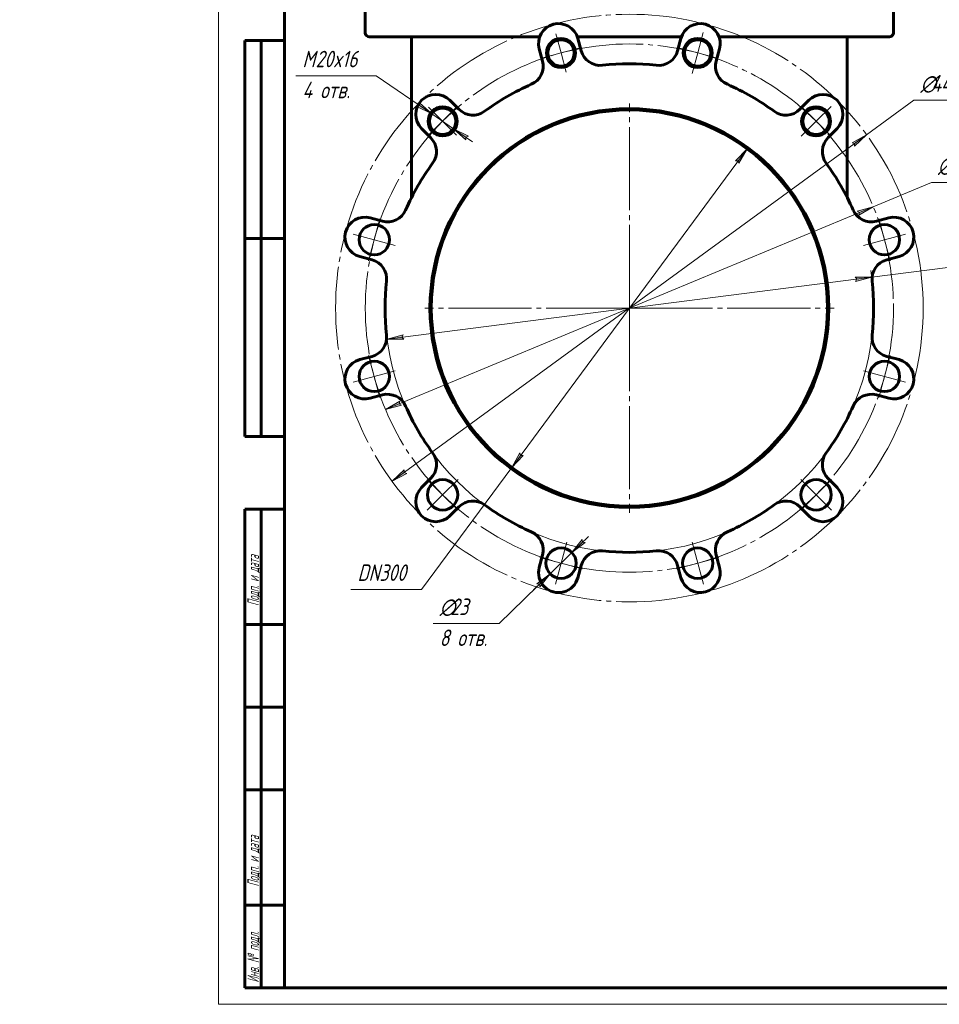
# Model space of a CAD drawing. Header units: millimetres. Extents: x -60 to 420, y 0 to 594.
# Tile 1 of 3: x -60 to 218, y 0 to 298. Entities that reach past the tile are written whole.
import ezdxf

# ---------------------------------------------------------------- set-up
doc = ezdxf.new("R2010")
doc.units = ezdxf.units.MM
for name, pattern in [('K5LT_AXLED', [29.668606, 25.168606, -1.5, 1.5, -1.5]), ('K5LT_BASIC', [0]), ('K5LT_THIN', [0])]:
    doc.linetypes.add(name, pattern=pattern)
doc.layers.add('Системный слой', color=7, linetype='Continuous')
doc.layers.add('Системный слой (1)', color=7, linetype='Continuous', true_color=0x6c6c6c)
doc.styles.add('KDIMTEXTSTYLE', font='GOST_AU.SHX', dxfattribs={"width": 0.96, "oblique": 15, "height": 5})
doc.styles.add('KTEXTSTYLE', font='GOST_AU.SHX', dxfattribs={"width": 0.56, "height": 5})
doc.dimstyles.new('KDIMSTYLE (0.40)', dxfattribs={"dimtxt": 5, "dimasz": 1, "dimexe": 2, "dimexo": 0, "dimgap": 1, "dimtad": 1, "dimlfac": 2.5, "dimtxsty": 'KDIMTEXTSTYLE', "dimsah": 1, "dimcen": 0, "dimdle": 1, "dimadec": 0, "dimazin": 0, "dimtfac": 0.667, "dimtmove": 0, "dimatfit": 3, "dimfxl": 1, "dimtvp": 1, "dimtolj": 1, "dimtzin": 0, "dimarcsym": 0})

# ---------------------------------------------------------------- blocks, each defined once
blk = doc.blocks.new('U14')
at = {"layer": 'Системный слой (1)', "color": 30, "linetype": 'K5LT_AXLED', "lineweight": 18, "true_color": 0xff8000}
for q in [(124.51, 272.9), (62.51, 210.9), (124.51, 148.9), (186.51, 210.9)]:
    blk.add_line((124.51, 210.9), q, dxfattribs=at)
blk = doc.blocks.new('U15')
at = {"layer": 'Системный слой (1)', "color": 30, "linetype": 'K5LT_AXLED', "lineweight": 18, "true_color": 0xff8000}
for q in [(146.88, 294.36), (139.04, 289.83), (143.56, 281.99), (151.4, 286.52)]:
    blk.add_line((145.22, 288.18), q, dxfattribs=at)
blk = doc.blocks.new('U16')
at = {"layer": 'Системный слой (1)', "color": 30, "linetype": 'K5LT_AXLED', "lineweight": 18, "true_color": 0xff8000}
for q in [(176.56, 272), (185.61, 272), (176.56, 262.94), (185.61, 262.94)]:
    blk.add_line((181.08, 267.47), q, dxfattribs=at)
blk = doc.blocks.new('U17')
at = {"layer": 'Системный слой (1)', "color": 30, "linetype": 'K5LT_AXLED', "lineweight": 18, "true_color": 0xff8000}
for q in [(200.08, 237.98), (208.16, 233.32), (195.41, 229.9), (203.5, 225.23)]:
    blk.add_line((201.79, 231.61), q, dxfattribs=at)
blk = doc.blocks.new('U18')
at = {"layer": 'Системный слой (1)', "color": 30, "linetype": 'K5LT_AXLED', "lineweight": 18, "true_color": 0xff8000}
for q in [(203.5, 196.57), (195.41, 191.9), (200.08, 183.82), (208.16, 188.49)]:
    blk.add_line((201.79, 190.2), q, dxfattribs=at)
blk = doc.blocks.new('U19')
at = {"layer": 'Системный слой (1)', "color": 30, "linetype": 'K5LT_AXLED', "lineweight": 18, "true_color": 0xff8000}
for q in [(176.41, 159), (185.75, 159), (176.41, 149.67), (185.75, 149.67)]:
    blk.add_line((181.08, 154.33), q, dxfattribs=at)
blk = doc.blocks.new('U20')
at = {"layer": 'Системный слой (1)', "color": 30, "linetype": 'K5LT_AXLED', "lineweight": 18, "true_color": 0xff8000}
for q in [(143.51, 140), (151.59, 135.34), (138.84, 131.92), (146.93, 127.25)]:
    blk.add_line((145.22, 133.63), q, dxfattribs=at)
blk = doc.blocks.new('U21')
at = {"layer": 'Системный слой (1)', "color": 30, "linetype": 'K5LT_AXLED', "lineweight": 18, "true_color": 0xff8000}
for q in [(105.52, 140), (97.43, 135.34), (102.1, 127.25), (110.18, 131.92)]:
    blk.add_line((103.81, 133.63), q, dxfattribs=at)
blk = doc.blocks.new('U22')
at = {"layer": 'Системный слой (1)', "color": 30, "linetype": 'K5LT_AXLED', "lineweight": 18, "true_color": 0xff8000}
for q in [(63.28, 159), (72.61, 159), (63.28, 149.67), (72.61, 149.67)]:
    blk.add_line((67.94, 154.33), q, dxfattribs=at)
blk = doc.blocks.new('U23')
at = {"layer": 'Системный слой (1)', "color": 30, "linetype": 'K5LT_AXLED', "lineweight": 18, "true_color": 0xff8000}
for q in [(45.53, 196.57), (53.61, 191.9), (40.86, 188.49), (48.95, 183.82)]:
    blk.add_line((47.24, 190.2), q, dxfattribs=at)
blk = doc.blocks.new('U24')
at = {"layer": 'Системный слой (1)', "color": 30, "linetype": 'K5LT_AXLED', "lineweight": 18, "true_color": 0xff8000}
for q in [(48.95, 237.98), (40.86, 233.32), (45.53, 225.23), (53.61, 229.9)]:
    blk.add_line((47.24, 231.61), q, dxfattribs=at)
blk = doc.blocks.new('U25')
at = {"layer": 'Системный слой (1)', "color": 30, "linetype": 'K5LT_AXLED', "lineweight": 18, "true_color": 0xff8000}
for q in [(63.7, 271.71), (72.19, 271.71), (63.7, 263.23), (72.19, 263.23)]:
    blk.add_line((67.94, 267.47), q, dxfattribs=at)
blk = doc.blocks.new('U26')
at = {"layer": 'Системный слой (1)', "color": 30, "linetype": 'K5LT_AXLED', "lineweight": 18, "true_color": 0xff8000}
for q in [(102.25, 293.97), (109.6, 289.73), (98.01, 286.62), (105.36, 282.38)]:
    blk.add_line((103.81, 288.18), q, dxfattribs=at)
blk = doc.blocks.new('D0')
at = {"layer": 'Системный слой (1)'}
for points in [[(193.04, 218.99), (197.92, 220.28), (192.87, 220.3), (193.45, 219.71)], [(56.15, 201.5), (55.57, 202.09), (55.99, 202.81), (51.11, 201.52)]]:
    blk.add_hatch(color=7, dxfattribs=at).paths.add_polyline_path(points)
at = {"layer": 'Системный слой (1)', "color": 7, "linetype": 'K5LT_THIN', "lineweight": 18, "true_color": 0xffffff}
for p, q in [((197.92, 220.28), (220.94, 223.22)), ((51.11, 201.52), (197.92, 220.28)), ((193.45, 219.71), (192.87, 220.3)), ((192.87, 220.3), (197.92, 220.28)), ((197.92, 220.28), (193.04, 218.99)), ((193.04, 218.99), (193.45, 219.71)), ((51.11, 201.52), (55.99, 202.81)), ((56.15, 201.5), (51.11, 201.52)), ((55.99, 202.81), (55.57, 202.09)), ((55.57, 202.09), (56.15, 201.5))]:
    blk.add_line(p, q, dxfattribs=at)
for start, end in [(6.3353, 8.8294), (185.7325, 353.6647), (185.7325, 353.6647)]:
    blk.add_arc((124.51, 210.9), 74, start, end, dxfattribs=at)
blk.add_wipeout([(222.94, 224.22), (222.94, 231.6), (236.76, 231.6), (236.76, 224.22)]).dxf.layer = 'Системный слой (1)'
blk.add_line((220.94, 223.22), (239.33, 223.22), dxfattribs=at)
at = {"layer": 'Системный слой (1)', "color": 7, "char_height": 5, "attachment_point": 1, "style": 'KTEXTSTYLE'}
for s, insert in [('\\H5.0;\\W1.000;\\Q15;\\Q15;\\W0.960;∅', (222.94, 230.81)), ('\\H5.0;\\W1.000;\\Q15;\\Q15;\\W0.960;370', (226.25, 230.81))]:
    blk.add_mtext(s, dxfattribs=dict(at, insert=insert))
blk = doc.blocks.new('KDIMARROW_01')
at = {"layer": 'Системный слой'}
blk.add_hatch(color=0, dxfattribs=at).paths.add_polyline_path([(-5, -0.66), (0, 0), (-5, 0.66), (-4.5, 0)])
at = {"layer": 'Системный слой', "color": 0, "linetype": 'K5LT_THIN', "lineweight": 18}
for p, q in [((-4.5, 0), (-5, 0.66)), ((-5, 0.66), (0, 0)), ((0, 0), (-5, -0.66)), ((-5, -0.66), (-4.5, 0))]:
    blk.add_line(p, q, dxfattribs=at)
at = {"layer": 'Системный слой (1)', "color": 0, "linetype": 'K5LT_THIN', "lineweight": 18}
blk.add_line((124.51, 210.9), (124.11, 210.9), dxfattribs=at)
blk = doc.blocks.new('D1')
at = {"layer": 'Системный слой (1)'}
for points in [[(107.1, 136.84), (111.14, 139.86), (110.32, 139.98), (110.22, 140.8)], [(97.39, 126.45), (100.51, 130.42), (96.47, 127.4), (97.29, 127.27)]]:
    blk.add_hatch(color=7, dxfattribs=at).paths.add_polyline_path(points)
at = {"layer": 'Системный слой (1)', "color": 7, "linetype": 'K5LT_THIN', "lineweight": 18, "true_color": 0xffffff}
for p, q in [((107.1, 136.84), (112.11, 141.73)), ((110.22, 140.8), (107.1, 136.84)), ((110.32, 139.98), (110.22, 140.8)), ((107.1, 136.84), (111.14, 139.86)), ((111.14, 139.86), (110.32, 139.98)), ((107.1, 136.84), (100.51, 130.42)), ((100.51, 130.42), (85.03, 115.32)), ((100.51, 130.42), (95.5, 125.53)), ((100.51, 130.42), (96.47, 127.4)), ((97.39, 126.45), (100.51, 130.42)), ((96.47, 127.4), (97.29, 127.27)), ((97.29, 127.27), (97.39, 126.45))]:
    blk.add_line(p, q, dxfattribs=at)
blk.add_wipeout([(67.03, 106.94), (67.03, 123.7), (82.39, 123.7), (82.39, 106.94)]).dxf.layer = 'Системный слой (1)'
blk.add_line((85.03, 115.32), (65.03, 115.32), dxfattribs=at)
at = {"layer": 'Системный слой (1)', "color": 7, "char_height": 5, "attachment_point": 1, "style": 'KTEXTSTYLE'}
for s, insert in [('\\H5.0;\\W1.000;\\Q15;\\Q15;\\W0.960;∅', (67.03, 122.91)), ('\\H5.0;\\W1.000;\\Q15;\\Q15;\\W0.960;23', (70.33, 122.91)), ('\\H5.0;\\W1.000;\\Q15;\\Q15;\\W0.960;8 отв.', (67.03, 113.53))]:
    blk.add_mtext(s, dxfattribs=dict(at, insert=insert))
blk = doc.blocks.new('D2')
at = {"layer": 'Системный слой (1)'}
for points in [[(157.71, 254.76), (160.15, 259.17), (156.65, 255.54), (157.48, 255.55)], [(88.88, 162.63), (92.38, 166.26), (91.55, 166.25), (91.32, 167.05)]]:
    blk.add_hatch(color=7, dxfattribs=at).paths.add_polyline_path(points)
at = {"layer": 'Системный слой (1)', "color": 7, "linetype": 'K5LT_THIN', "lineweight": 18, "true_color": 0xffffff}
for p, q in [((160.15, 259.17), (88.88, 162.63)), ((156.65, 255.54), (160.15, 259.17)), ((160.15, 259.17), (157.71, 254.76)), ((157.48, 255.55), (156.65, 255.54)), ((157.71, 254.76), (157.48, 255.55)), ((88.88, 162.63), (91.32, 167.05)), ((91.32, 167.05), (91.55, 166.25)), ((92.38, 166.26), (88.88, 162.63)), ((91.55, 166.25), (92.38, 166.26)), ((88.88, 162.63), (61.58, 125.66))]:
    blk.add_line(p, q, dxfattribs=at)
blk.add_wipeout([(42.15, 126.66), (42.15, 134.04), (58.88, 134.04), (58.88, 126.66)]).dxf.layer = 'Системный слой (1)'
blk.add_line((61.58, 125.66), (40.15, 125.66), dxfattribs=at)
at = {"layer": 'Системный слой (1)', "color": 7, "insert": (42.15, 133.25), "char_height": 5, "attachment_point": 1, "style": 'KTEXTSTYLE'}
blk.add_mtext('\\H5.0;\\W1.000;\\Q15;\\Q15;\\W0.960;DN300', dxfattribs=at)
blk = doc.blocks.new('D3')
at = {"layer": 'Системный слой (1)'}
for points in [[(64.64, 269.73), (60.89, 273.1), (60.93, 272.27), (60.15, 272.01)], [(75.74, 262.93), (71.24, 265.21), (75, 261.84), (74.96, 262.67)]]:
    blk.add_hatch(color=7, dxfattribs=at).paths.add_polyline_path(points)
at = {"layer": 'Системный слой (1)', "color": 7, "linetype": 'K5LT_THIN', "lineweight": 18, "true_color": 0xffffff}
for p, q in [((64.64, 269.73), (47.82, 281.25)), ((64.64, 269.73), (58.87, 273.69)), ((60.93, 272.27), (60.15, 272.01)), ((60.15, 272.01), (64.64, 269.73)), ((64.64, 269.73), (60.89, 273.1)), ((60.89, 273.1), (60.93, 272.27)), ((71.24, 265.21), (64.64, 269.73)), ((71.24, 265.21), (75, 261.84)), ((75.74, 262.93), (71.24, 265.21)), ((71.24, 265.21), (77.02, 261.25)), ((74.96, 262.67), (75.74, 262.93)), ((75, 261.84), (74.96, 262.67))]:
    blk.add_line(p, q, dxfattribs=at)
blk.add_wipeout([(25.48, 272.87), (25.48, 289.64), (45.01, 289.64), (45.01, 272.87)]).dxf.layer = 'Системный слой (1)'
blk.add_line((47.82, 281.25), (23.48, 281.25), dxfattribs=at)
at = {"layer": 'Системный слой (1)', "color": 7, "char_height": 5, "attachment_point": 1, "style": 'KTEXTSTYLE'}
for s, insert in [('\\H5.0;\\W1.000;\\Q15;\\Q15;\\W0.960;M', (25.48, 288.84)), ('\\H5.0;\\W1.000;\\Q15;\\Q15;\\W0.960;20x16', (29.45, 288.84)), ('\\H5.0;\\W1.000;\\Q15;\\Q15;\\W0.960;4 отв.', (25.48, 279.46))]:
    blk.add_mtext(s, dxfattribs=dict(at, insert=insert))
blk = doc.blocks.new('D7')
at = {"layer": 'Системный слой (1)'}
for points in [[(192.75, 259.9), (196.4, 263.38), (191.97, 260.96), (192.76, 260.73)], [(52.63, 158.42), (57.06, 160.84), (56.27, 161.08), (56.28, 161.9)]]:
    blk.add_hatch(color=7, dxfattribs=at).paths.add_polyline_path(points)
at = {"layer": 'Системный слой (1)', "color": 7, "linetype": 'K5LT_THIN', "lineweight": 18, "true_color": 0xffffff}
for p, q in [((196.4, 263.38), (210.72, 273.83)), ((52.63, 158.42), (196.4, 263.38)), ((191.97, 260.96), (196.4, 263.38)), ((196.4, 263.38), (192.75, 259.9)), ((192.76, 260.73), (191.97, 260.96)), ((192.75, 259.9), (192.76, 260.73)), ((52.63, 158.42), (56.28, 161.9)), ((56.28, 161.9), (56.27, 161.08)), ((56.27, 161.08), (57.06, 160.84)), ((57.06, 160.84), (52.63, 158.42))]:
    blk.add_line(p, q, dxfattribs=at)
blk.add_wipeout([(212.72, 274.83), (212.72, 282.22), (226.15, 282.22), (226.15, 274.83)]).dxf.layer = 'Системный слой (1)'
blk.add_line((210.72, 273.83), (228.71, 273.83), dxfattribs=at)
at = {"layer": 'Системный слой (1)', "color": 7, "char_height": 5, "attachment_point": 1, "style": 'KTEXTSTYLE'}
for s, insert in [('\\H5.0;\\W1.000;\\Q15;\\Q15;\\W0.960;∅', (212.72, 281.42)), ('\\H5.0;\\W1.000;\\Q15;\\Q15;\\W0.960;445', (216.02, 281.42))]:
    blk.add_mtext(s, dxfattribs=dict(at, insert=insert))
blk = doc.blocks.new('D8')
at = {"layer": 'Системный слой (1)'}
for points in [[(194.03, 239.06), (198.39, 241.59), (193.52, 240.28), (194.24, 239.86)], [(55.5, 181.52), (54.79, 181.94), (55, 182.74), (50.63, 180.21)]]:
    blk.add_hatch(color=7, dxfattribs=at).paths.add_polyline_path(points)
at = {"layer": 'Системный слой (1)', "color": 7, "linetype": 'K5LT_THIN', "lineweight": 18, "true_color": 0xffffff}
for p, q in [((198.39, 241.59), (216.03, 248.92)), ((50.63, 180.21), (198.39, 241.59)), ((193.52, 240.28), (198.39, 241.59)), ((198.39, 241.59), (194.03, 239.06)), ((194.24, 239.86), (193.52, 240.28)), ((194.03, 239.06), (194.24, 239.86)), ((50.63, 180.21), (55, 182.74)), ((55, 182.74), (54.79, 181.94)), ((54.79, 181.94), (55.5, 181.52)), ((55.5, 181.52), (50.63, 180.21))]:
    blk.add_line(p, q, dxfattribs=at)
blk.add_wipeout([(218.03, 249.92), (218.03, 257.3), (231.97, 257.3), (231.97, 249.92)]).dxf.layer = 'Системный слой (1)'
blk.add_line((216.03, 248.92), (234.55, 248.92), dxfattribs=at)
at = {"layer": 'Системный слой (1)', "color": 7, "char_height": 5, "attachment_point": 1, "style": 'KTEXTSTYLE'}
for s, insert in [('\\H5.0;\\W1.000;\\Q15;\\Q15;\\W0.960;∅', (218.03, 256.51)), ('\\H5.0;\\W1.000;\\Q15;\\Q15;\\W0.960;400', (221.34, 256.51))]:
    blk.add_mtext(s, dxfattribs=dict(at, insert=insert))
blk = doc.blocks.new('U41')
at = {"color": 7, "linetype": 'K5LT_THIN', "lineweight": 18, "true_color": 0xffffff}
for p, q in [((0, 0), (0, 594)), ((420, 0), (0, 0))]:
    blk.add_line(p, q, dxfattribs=at)
at = {"color": 143, "linetype": 'K5LT_BASIC', "lineweight": 60, "true_color": 0x33acca}
for p, q in [((20, 5), (20, 589)), ((8, 172), (8, 292)), ((20, 292), (8, 292)), ((13, 172), (13, 292)), ((20, 232), (8, 232)), ((20, 172), (8, 172)), ((8, 5), (8, 150)), ((20, 150), (8, 150)), ((13, 5), (13, 150)), ((20, 115), (8, 115)), ((20, 90), (8, 90)), ((20, 65), (8, 65)), ((20, 30), (8, 30)), ((20, 5), (8, 5)), ((415, 5), (20, 5))]:
    blk.add_line(p, q, dxfattribs=at)
at = {"color": 7, "char_height": 3.5, "attachment_point": 1, "rotation": 90, "style": 'KTEXTSTYLE'}
for s, insert in [('\\H5.0;\\W1.000;\\Q15;\\Q15;\\W0.560;\\H3.50;Подп. и дата', (8.82, 120.66)), ('\\H5.0;\\W1.000;\\Q15;\\Q15;\\W0.560;\\H3.50;Подп. и дата', (8.82, 35.66)), ('\\H5.0;\\W1.000;\\Q15;\\Q15;\\W0.560;\\H3.50;Инв. № подл.', (8.82, 6.57))]:
    blk.add_mtext(s, dxfattribs=dict(at, insert=insert))

msp = doc.modelspace()

# ---------------------------------------------------------------- linework, layer by layer
at = {"layer": 'Системный слой (1)', "color": 143, "linetype": 'K5LT_BASIC', "lineweight": 60, "true_color": 0x33acca}
for p, q in [((44.5131, 294.2755), (44.5131, 307.8755)), ((204.5131, 294.2755), (204.5131, 307.8755)), ((45.7131, 293.0755), (97.351, 293.0755)), ((58.5131, 246.9441), (58.5131, 293.0755)), ((108.7383, 293.0755), (140.2879, 293.0755)), ((109.8898, 288.8604), (108.8906, 292.5897)), ((140.1356, 292.5897), (139.1363, 288.8604)), ((151.6752, 293.0755), (203.3131, 293.0755)), ((190.5131, 246.9441), (190.5131, 293.0755)), ((97.1986, 289.4569), (98.1979, 285.7276)), ((150.8283, 285.7276), (151.8275, 289.4569)), ((72.8697, 271.1044), (70.1397, 273.8344)), ((178.8865, 273.8344), (176.1564, 271.1044)), ((61.5806, 265.2753), (64.3106, 262.5453)), ((184.7155, 262.5453), (187.4456, 265.2753)), ((58.5131, 246.9441), (58.5131, 244.3683)), ((190.5131, 244.3683), (190.5131, 246.9441)), ((49.6874, 237.2171), (45.9581, 238.2163)), ((203.0681, 238.2163), (199.3388, 237.2171)), ((42.8252, 226.5244), (46.5545, 225.5251)), ((202.4716, 225.5251), (206.2009, 226.5244)), ((46.5545, 196.2787), (42.8252, 195.2794)), ((206.2009, 195.2794), (202.4716, 196.2787)), ((45.9581, 183.5874), (49.6874, 184.5867)), ((199.3388, 184.5867), (203.0681, 183.5874)), ((64.3106, 159.2585), (61.5806, 156.5285)), ((187.4456, 156.5285), (184.7155, 159.2585)), ((70.1397, 147.9694), (72.8697, 150.6994)), ((176.1564, 150.6994), (178.8865, 147.9694)), ((98.1979, 136.0762), (97.1986, 132.3469)), ((151.8275, 132.3469), (150.8283, 136.0762)), ((108.8906, 129.2141), (109.8898, 132.9433)), ((139.1363, 132.9433), (140.1356, 129.2141))]:
    msp.add_line(p, q, dxfattribs=at)
for centre, radius in [((103.8075, 288.176), 4.4), ((145.2186, 288.176), 4.4), ((103.8075, 288.176), 4), ((145.2186, 288.176), 4), ((67.9445, 267.4704), 4.4), ((67.9445, 267.4704), 4), ((181.0816, 267.4704), 4.4), ((181.0816, 267.4704), 4), ((124.5131, 210.9019), 60.4), ((124.5131, 210.9019), 60), ((47.239, 231.6074), 4.6), ((201.7871, 231.6074), 4.6), ((47.239, 190.1964), 4.6), ((201.7871, 190.1964), 4.6), ((67.9445, 154.3334), 4.6), ((181.0816, 154.3334), 4.6), ((103.8075, 133.6278), 4.6), ((145.2186, 133.6278), 4.6)]:
    msp.add_circle(centre, radius, dxfattribs=at)
for centre, radius, start, end in [((103.0446, 291.0233), 6.0522, 15, 195), ((145.9815, 291.0233), 6.0522, 345, 165), ((45.7131, 294.2755), 1.2, 180, 270), ((203.3131, 294.2755), 1.2, 270, 0), ((115.6854, 290.4134), 6, 195, 276.335254), ((133.3407, 290.4134), 6, 263.664746, 345), ((92.4023, 284.1747), 6, 293.664746, 15), ((124.5131, 210.9019), 74, 83.664746, 96.335254), ((156.6238, 284.1747), 6, 165, 246.335254), ((124.5131, 210.9019), 74, 113.664746, 126.335254), ((124.5131, 210.9019), 74, 53.664746, 66.335254), ((65.8601, 269.5548), 6.0522, 45, 225), ((183.166, 269.5548), 6.0522, 315, 135), ((77.1124, 275.347), 6, 225, 306.335254), ((171.9138, 275.347), 6, 233.664746, 315), ((60.068, 258.3026), 6, 323.664746, 45), ((188.9582, 258.3026), 6, 135, 216.335254), ((124.5131, 210.9019), 74, 143.664746, 156.335254), ((124.5131, 210.9019), 74, 23.664746, 36.335254), ((51.2403, 243.0126), 6, 255, 336.335254), ((197.7859, 243.0126), 6, 203.664746, 285), ((44.3917, 232.3704), 6.0522, 75, 255), ((204.6345, 232.3704), 6.0522, 285, 105), ((45.0016, 219.7296), 6, 353.664746, 75), ((204.0245, 219.7296), 6, 105, 186.335254), ((124.5131, 210.9019), 74, 173.664746, 186.335254), ((124.5131, 210.9019), 74, 353.664746, 6.335254), ((45.0016, 202.0742), 6, 285, 6.335254), ((204.0245, 202.0742), 6, 173.664746, 255), ((44.3917, 189.4334), 6.0522, 105, 285), ((204.6345, 189.4334), 6.0522, 255, 75), ((51.2403, 178.7912), 6, 23.664746, 105), ((197.7859, 178.7912), 6, 75, 156.335254), ((124.5131, 210.9019), 74, 203.664746, 216.335254), ((124.5131, 210.9019), 74, 323.664746, 336.335254), ((60.068, 163.5012), 6, 315, 36.335254), ((188.9582, 163.5012), 6, 143.664746, 225), ((65.8601, 152.2489), 6.0522, 135, 315), ((183.166, 152.2489), 6.0522, 225, 45), ((77.1124, 146.4568), 6, 53.664746, 135), ((171.9138, 146.4568), 6, 45, 126.335254), ((124.5131, 210.9019), 74, 233.664746, 246.335254), ((124.5131, 210.9019), 74, 293.664746, 306.335254), ((92.4023, 137.6291), 6, 345, 66.335254), ((156.6238, 137.6291), 6, 113.664746, 195), ((115.6854, 131.3904), 6, 83.664746, 165), ((124.5131, 210.9019), 74, 263.664746, 276.335254), ((133.3407, 131.3904), 6, 15, 96.335254), ((103.0446, 130.7805), 6.0522, 165, 345), ((145.9815, 130.7805), 6.0522, 195, 15)]:
    msp.add_arc(centre, radius, start, end, dxfattribs=at)

# ---------------------------------------------------------------- block references
at = {"layer": 'Системный слой (1)'}
for name in ['U26', 'U15', 'U14', 'U25', 'U16', 'U24', 'U17', 'U23', 'U18', 'U22', 'U19', 'U21', 'U20']:
    msp.add_blockref(name, (0, 0), dxfattribs=at)

# ---------------------------------------------------------------- next in the draw order: dimensions: what is measured, and where the dimension line sits
at = {"layer": 'Системный слой (1)', "color": 7}
dim = msp.add_diameter_dim_2p(p1=(-58.9952, 187.456), p2=(308.0214, 234.3478), dimstyle='KDIMSTYLE (0.40)', override={"dimtih": 1, "dimtoh": 1, "dimpost": '\\H5.0;\\W0.960;\\Q15;<>', "dimblk1": 'KDIMARROW_01', "dimblk2": 'KDIMARROW_01', "dimclrt": 7, "dimtol": 1, "dimtp": 0, "dimtm": 0, "dimtdec": 5, "dimtmove": 1, "dimatfit": 2, "dimtolj": 1}, dxfattribs=at)
dim.commit()
dim.dimension.update_dxf_attribs({"geometry": 'D0', "text_midpoint": (222.9439, 223.2223), "dimtype": 163})

# ---------------------------------------------------------------- next in the draw order: dimensions: what is measured, and where the dimension line sits
dim = msp.add_diameter_dim_2p(p1=(112.0409, 141.6566), p2=(95.5742, 125.5991), dimstyle='KDIMSTYLE (0.40)', override={"dimtih": 1, "dimtoh": 1, "dimpost": '\\H5.0;\\W0.960;\\Q15;<>\\X\\H5.0;\\W0.960;\\Q15;\\Q15;8 отв.', "dimblk1": 'KDIMARROW_01', "dimblk2": 'KDIMARROW_01', "dimclrt": 7, "dimtol": 1, "dimtp": 0, "dimtm": 0, "dimtdec": 5, "dimtmove": 1, "dimatfit": 2, "dimtolj": 1}, dxfattribs=at)
dim.commit()
dim.dimension.update_dxf_attribs({"geometry": 'D1', "text_midpoint": (83.0349, 115.3217)})

# ---------------------------------------------------------------- next in the draw order: dimensions: what is measured, and where the dimension line sits
dim = msp.add_diameter_dim_2p(p1=(213.6059, 331.5769), p2=(35.4202, 90.2269), dimstyle='KDIMSTYLE (0.40)', override={"dimtih": 1, "dimtoh": 1, "dimpost": '\\H5.0;\\W0.960;\\Q15;<>', "dimblk1": 'KDIMARROW_01', "dimblk2": 'KDIMARROW_01', "dimclrt": 7, "dimtol": 1, "dimtp": 0, "dimtm": 0, "dimtdec": 5, "dimtmove": 1, "dimatfit": 2, "dimtolj": 1}, dxfattribs=at)
dim.commit()
dim.dimension.update_dxf_attribs({"geometry": 'D2', "text_midpoint": (59.5806, 125.6607), "dimtype": 163})

# ---------------------------------------------------------------- next in the draw order: dimensions: what is measured, and where the dimension line sits
dim = msp.add_diameter_dim_2p(p1=(76.1945, 261.8191), p2=(59.6945, 273.1218), dimstyle='KDIMSTYLE (0.40)', override={"dimtih": 1, "dimtoh": 1, "dimpost": '\\H5.0;\\W0.960;\\Q15;М<>\\H5.0;\\W0.960;\\Q15;\\Q15;x16\\X\\H5.0;\\W0.960;\\Q15;\\Q15;4 отв.', "dimblk1": 'KDIMARROW_01', "dimblk2": 'KDIMARROW_01', "dimclrt": 7, "dimtol": 1, "dimtp": 0, "dimtm": 0, "dimtdec": 5, "dimtmove": 1, "dimatfit": 2, "dimtolj": 1}, dxfattribs=at)
dim.commit()
dim.dimension.update_dxf_attribs({"geometry": 'D3', "text_midpoint": (45.8227, 281.254)})

# ---------------------------------------------------------------- next in the draw order: linework, layer by layer
at = {"layer": 'Системный слой (1)', "color": 30, "linetype": 'K5LT_AXLED', "lineweight": 18, "true_color": 0xff8000}
for radius in [89, 80]:
    msp.add_circle((124.5131, 210.9019), radius, dxfattribs=at)

# ---------------------------------------------------------------- next in the draw order: dimensions: what is measured, and where the dimension line sits
at = {"layer": 'Системный слой (1)', "color": 7}
dim = msp.add_diameter_dim_2p(p1=(-55.1925, 79.7067), p2=(304.2186, 342.0971), dimstyle='KDIMSTYLE (0.40)', override={"dimtih": 1, "dimtoh": 1, "dimpost": '\\H5.0;\\W0.960;\\Q15;<>', "dimblk1": 'KDIMARROW_01', "dimblk2": 'KDIMARROW_01', "dimclrt": 7, "dimtol": 1, "dimtp": 0, "dimtm": 0, "dimtdec": 5, "dimtmove": 1, "dimatfit": 2, "dimtolj": 1}, dxfattribs=at)
dim.commit()
dim.dimension.update_dxf_attribs({"geometry": 'D7', "text_midpoint": (212.7153, 273.8344), "dimtype": 163})

# ---------------------------------------------------------------- next in the draw order: dimensions: what is measured, and where the dimension line sits
dim = msp.add_diameter_dim_2p(p1=(-60.1865, 134.1812), p2=(309.2127, 287.6226), dimstyle='KDIMSTYLE (0.40)', override={"dimtih": 1, "dimtoh": 1, "dimpost": '\\H5.0;\\W0.960;\\Q15;<>', "dimblk1": 'KDIMARROW_01', "dimblk2": 'KDIMARROW_01', "dimclrt": 7, "dimtol": 1, "dimtp": 0, "dimtm": 0, "dimtdec": 5, "dimtmove": 1, "dimatfit": 2, "dimtolj": 1}, dxfattribs=at)
dim.commit()
dim.dimension.update_dxf_attribs({"geometry": 'D8', "text_midpoint": (218.0342, 248.918), "dimtype": 163})

# ---------------------------------------------------------------- next in the draw order: block references
msp.add_blockref('U41', (0, 0))

doc.saveas('drawing.dxf')
